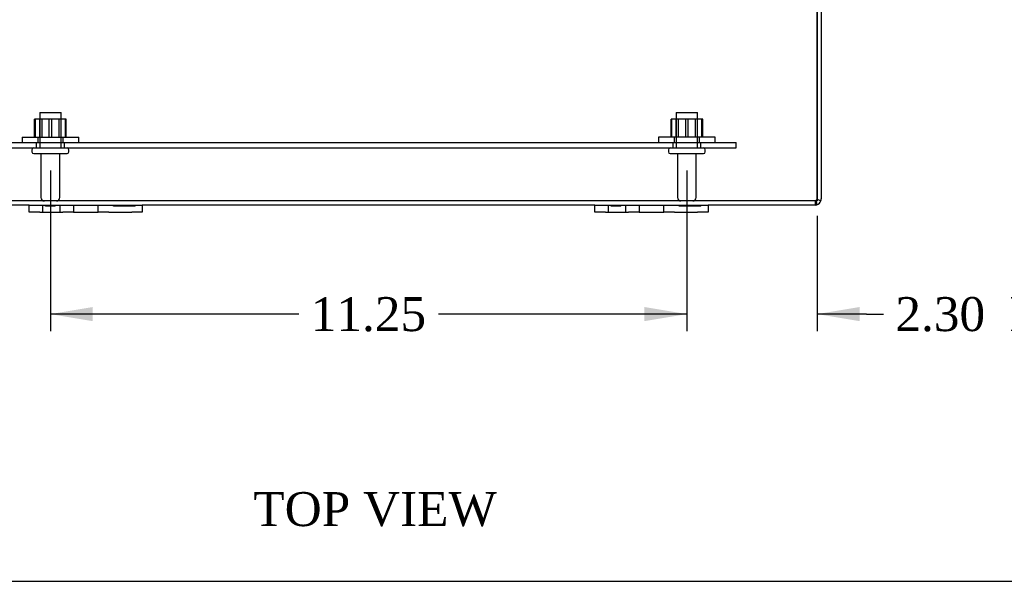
# Model space of a CAD drawing. Header units: inches. Extents: x 0 to 120, y -1 to 80.
# Tile 2 of 53: x 29 to 46, y 0 to 10. Entities that reach past the tile are written whole.
import ezdxf
from ezdxf import colors
from ezdxf.entities.mleader import LeaderData, LeaderLine
from ezdxf.enums import TextEntityAlignment as Align
from ezdxf.lldxf.tags import DXFTag
from ezdxf.math import Vec2, Vec3

# ---------------------------------------------------------------- set-up
doc = ezdxf.new("R2010")
doc.units = ezdxf.units.IN
doc.header["$MEASUREMENT"] = 0
for name, color, linetype in [('COM40675', 7, 'Continuous'), ('COM48468', 7, 'Continuous'), ('Default', 7, 'Continuous'), ('FET07720', 7, 'Continuous'), ('NTS166105', 7, 'Continuous'), ('STD26089', 7, 'Continuous'), ('WAF25059', 7, 'Continuous')]:
    doc.layers.add(name, color=color, linetype=linetype)
doc.styles.add('SEACAD_Times_New_Roman', font='times.ttf')
tags = doc.linetypes.add('HIDDEN2', pattern=[0.1875, 0.125, -0.0625]).pattern_tags.tags
tags[6:7] = [DXFTag(74, 4), DXFTag(75, 0), DXFTag(340, '0'), DXFTag(46, 0.0), DXFTag(50, 0.0), DXFTag(44, 0.0), DXFTag(45, 0.0)]
tags[4:5] = [DXFTag(74, 4), DXFTag(75, 0), DXFTag(340, '0'), DXFTag(46, 0.0), DXFTag(50, 0.0), DXFTag(44, 0.0), DXFTag(45, 0.0)]
doc.dimstyles.new('HAMMOND_(STH_-_120x80)', dxfattribs={"dimtxt": 0.6, "dimasz": 0.75, "dimexe": 0.3, "dimexo": 0.3, "dimgap": 0.15, "dimtad": 0, "dimtih": 1, "dimtoh": 1, "dimzin": 0, "dimdsep": 46, "dimtxsty": 'SEACAD_Times_New_Roman', "dimblk1": '_SE_FILLED', "dimblk2": '_SE_FILLED', "dimsah": 1, "dimcen": 0.3, "dimadec": 0, "dimazin": 0, "dimtfac": 0.8, "dimtofl": 0, "dimtmove": 1, "dimatfit": 3, "dimfxl": 1, "dimtolj": 1, "dimtzin": 0, "dimarcsym": 0})

# ---------------------------------------------------------------- blocks, each defined once
blk = doc.blocks.new('SE7')
at = {"layer": 'COM40675', "color": 7, "linetype": 'HIDDEN2'}
for p, q in [((28.358, 7.987), (41.358, 7.987)), ((28.358, 7.892), (41.358, 7.892)), ((28.983, 7.987), (28.983, 7.892)), ((29.483, 7.892), (29.483, 7.987)), ((40.233, 7.987), (40.233, 7.892)), ((40.733, 7.892), (40.733, 7.987)), ((41.358, 7.892), (41.358, 7.987))]:
    blk.add_line(p, q, dxfattribs=at)
at = {"layer": 'COM48468', "color": 7, "linetype": 'Continuous'}
for p, q in [((42.786, 14.742), (42.786, 6.991)), ((42.786, 6.991), (42.786, 14.742)), ((42.858, 14.742), (42.858, 6.991)), ((42.786, 6.991), (42.786, 6.96)), ((42.786, 6.98), (42.786, 6.991)), ((42.854, 6.96), (42.786, 6.98)), ((28.858, 6.883), (26.966, 6.883)), ((38.858, 6.883), (30.858, 6.883)), ((42.75, 6.883), (40.858, 6.883))]:
    blk.add_line(p, q, dxfattribs=at)
at = {"layer": 'COM48468', "color": 7, "linetype": 'HIDDEN2'}
for p, q in [((42.766, 6.966), (42.766, 6.915)), ((42.75, 6.955), (26.966, 6.955)), ((42.75, 6.955), (42.75, 6.883))]:
    blk.add_line(p, q, dxfattribs=at)
for centre, radius, start, end in [((42.75, 6.991), 0.036, 301.8857, 342.1888), ((42.75, 6.991), 0.036, 342.1888, 0), ((42.75, 6.991), 0.036, 270, 301.8857), ((41.989, 6.766), 0.804, 12.7493, 14.0193), ((41.991, 6.766), 0.802, 12.7764, 14.0612), ((41.989, 6.766), 0.804, 8.7792, 10.4163), ((41.991, 6.766), 0.802, 8.8062, 10.4696)]:
    blk.add_arc(centre, radius, start, end, dxfattribs=at)
at = {"layer": 'COM48468', "color": 7, "linetype": 'Continuous'}
for centre, radius, start, end in [((42.75, 6.991), 0.108, 342.8887, 0), ((42.75, 6.991), 0.108, 270, 288.1223), ((41.989, 6.766), 0.804, 8.7792, 12.7493), ((41.991, 6.766), 0.802, 8.8062, 12.7764), ((42.75, 6.991), 0.108, 288.1223, 342.8887)]:
    blk.add_arc(centre, radius, start, end, dxfattribs=at)
at = {"layer": 'COM48468', "color": 7, "linetype": 'HIDDEN2'}
for start_param, end_param in [(4.401525, 4.712389), (3.141593, 3.698102)]:
    blk.add_ellipse((42.75, 6.991), major_axis=(0, 0.036), ratio=0.996907, start_param=start_param, end_param=end_param, dxfattribs=at)
at = {"layer": 'COM48468', "color": 7, "linetype": 'Continuous'}
blk.add_ellipse((42.75, 6.991), major_axis=(0, 0.108), ratio=0.996907, start_param=3.141593, end_param=3.457887, dxfattribs=at)
at = {"layer": 'COM48468', "color": 7, "linetype": 'HIDDEN2'}
blk.add_open_spline([(42.785, 6.98), (42.782, 6.98), (42.779, 6.979), (42.774, 6.976), (42.771, 6.974), (42.767, 6.97), (42.766, 6.968), (42.766, 6.964), (42.767, 6.962), (42.769, 6.961)], degree=3, knots=[0, 0, 0, 0, 0.25, 0.25, 0.5, 0.5, 0.75, 0.75, 1, 1, 1, 1], dxfattribs=at)
at = {"layer": 'COM48468', "color": 7, "linetype": 'Continuous'}
blk.add_open_spline([(42.786, 6.96), (42.782, 6.957), (42.779, 6.954), (42.774, 6.946), (42.772, 6.942), (42.769, 6.934), (42.768, 6.931), (42.766, 6.923), (42.766, 6.92), (42.766, 6.909), (42.767, 6.904), (42.771, 6.897), (42.773, 6.895), (42.778, 6.891), (42.78, 6.89), (42.784, 6.889)], degree=3, knots=[0, 0, 0, 0, 0.125, 0.125, 0.25, 0.25, 0.375, 0.375, 0.5, 0.5, 0.75, 0.75, 0.875, 0.875, 1, 1, 1, 1], dxfattribs=at)
at = {"layer": 'FET07720', "color": 7, "linetype": 'Continuous'}
for p, q in [((28.858, 6.883), (29.046, 6.883)), ((28.858, 6.758), (28.858, 6.883)), ((29.046, 6.883), (29.452, 6.883)), ((29.452, 6.883), (29.64, 6.883)), ((29.64, 6.883), (29.858, 6.883)), ((29.64, 6.883), (29.64, 6.758)), ((29.858, 6.883), (29.858, 6.883)), ((29.858, 6.883), (30.076, 6.883)), ((30.076, 6.883), (30.264, 6.883)), ((30.076, 6.758), (30.076, 6.883)), ((30.264, 6.883), (30.671, 6.883)), ((30.671, 6.883), (30.858, 6.883)), ((30.858, 6.883), (30.858, 6.758)), ((38.858, 6.883), (39.046, 6.883)), ((38.858, 6.758), (38.858, 6.883)), ((39.046, 6.883), (39.452, 6.883)), ((39.452, 6.883), (39.64, 6.883)), ((39.64, 6.883), (39.858, 6.883)), ((39.64, 6.883), (39.64, 6.758)), ((39.858, 6.883), (39.858, 6.883)), ((39.858, 6.883), (40.076, 6.883)), ((40.076, 6.883), (40.264, 6.883)), ((40.076, 6.758), (40.076, 6.883)), ((40.264, 6.883), (40.671, 6.883)), ((40.671, 6.883), (40.858, 6.883)), ((40.858, 6.883), (40.858, 6.758)), ((29.046, 6.758), (28.858, 6.758)), ((29.046, 6.758), (29.452, 6.758)), ((29.64, 6.758), (29.452, 6.758)), ((29.64, 6.758), (29.858, 6.758)), ((29.858, 6.758), (30.076, 6.758)), ((29.858, 6.758), (29.858, 6.758)), ((30.264, 6.758), (30.076, 6.758)), ((30.264, 6.758), (30.671, 6.758)), ((30.858, 6.758), (30.671, 6.758)), ((39.046, 6.758), (38.858, 6.758)), ((39.046, 6.758), (39.452, 6.758)), ((39.64, 6.758), (39.452, 6.758)), ((39.64, 6.758), (39.858, 6.758)), ((39.858, 6.758), (40.076, 6.758)), ((39.858, 6.758), (39.858, 6.758)), ((40.264, 6.758), (40.076, 6.758)), ((40.264, 6.758), (40.671, 6.758)), ((40.858, 6.758), (40.671, 6.758))]:
    blk.add_line(p, q, dxfattribs=at)
at = {"layer": 'FET07720', "color": 7, "linetype": 'HIDDEN2'}
for p, q in [((29.093, 6.883), (29.093, 6.758)), ((29.148, 6.863), (29.148, 6.883)), ((29.264, 6.863), (29.148, 6.863)), ((29.177, 6.863), (29.177, 6.883)), ((29.264, 6.863), (29.264, 6.883)), ((29.284, 6.863), (29.264, 6.863)), ((29.267, 6.863), (29.267, 6.883)), ((29.284, 6.863), (29.284, 6.883)), ((29.319, 6.863), (29.284, 6.863)), ((29.319, 6.863), (29.319, 6.883)), ((29.405, 6.758), (29.405, 6.883)), ((29.64, 6.883), (29.64, 6.758)), ((30.077, 6.758), (30.077, 6.883)), ((30.348, 6.863), (30.348, 6.883)), ((30.457, 6.863), (30.348, 6.863)), ((30.413, 6.863), (30.413, 6.883)), ((30.457, 6.863), (30.457, 6.883)), ((30.502, 6.863), (30.457, 6.863)), ((30.471, 6.863), (30.471, 6.883)), ((30.502, 6.863), (30.502, 6.883)), ((30.611, 6.863), (30.502, 6.863)), ((30.511, 6.863), (30.511, 6.883)), ((30.571, 6.863), (30.571, 6.883)), ((30.58, 6.863), (30.58, 6.883)), ((30.611, 6.863), (30.611, 6.883)), ((30.733, 6.863), (30.611, 6.863)), ((30.625, 6.863), (30.625, 6.883)), ((30.669, 6.863), (30.669, 6.883)), ((30.733, 6.863), (30.733, 6.883)), ((39.093, 6.883), (39.093, 6.758)), ((39.148, 6.863), (39.148, 6.883)), ((39.264, 6.863), (39.148, 6.863)), ((39.177, 6.863), (39.177, 6.883)), ((39.264, 6.863), (39.264, 6.883)), ((39.284, 6.863), (39.264, 6.863)), ((39.267, 6.863), (39.267, 6.883)), ((39.284, 6.863), (39.284, 6.883)), ((39.319, 6.863), (39.284, 6.863)), ((39.319, 6.863), (39.319, 6.883)), ((39.405, 6.758), (39.405, 6.883)), ((39.64, 6.883), (39.64, 6.758)), ((40.077, 6.758), (40.077, 6.883)), ((40.348, 6.863), (40.348, 6.883)), ((40.457, 6.863), (40.348, 6.863)), ((40.413, 6.863), (40.413, 6.883)), ((40.457, 6.863), (40.457, 6.883)), ((40.502, 6.863), (40.457, 6.863)), ((40.471, 6.863), (40.471, 6.883)), ((40.502, 6.863), (40.502, 6.883)), ((40.611, 6.863), (40.502, 6.863)), ((40.511, 6.863), (40.511, 6.883)), ((40.571, 6.863), (40.571, 6.883)), ((40.58, 6.863), (40.58, 6.883)), ((40.611, 6.863), (40.611, 6.883)), ((40.733, 6.863), (40.611, 6.863)), ((40.625, 6.863), (40.625, 6.883)), ((40.669, 6.863), (40.669, 6.883)), ((40.733, 6.863), (40.733, 6.883))]:
    blk.add_line(p, q, dxfattribs=at)
at = {"layer": 'NTS166105', "color": 7, "linetype": 'HIDDEN2'}
for p, q in [((28.968, 8.403), (28.955, 8.403)), ((28.955, 8.083), (28.955, 8.403)), ((29.256, 8.403), (28.968, 8.403)), ((28.968, 8.083), (28.968, 8.403)), ((29.046, 8.083), (29.046, 8.403)), ((29.08, 8.403), (29.08, 8.083)), ((29.213, 8.083), (29.213, 8.403)), ((29.514, 8.403), (29.256, 8.403)), ((29.256, 8.083), (29.256, 8.403)), ((29.387, 8.083), (29.387, 8.403)), ((29.421, 8.083), (29.421, 8.403)), ((29.499, 8.083), (29.499, 8.403)), ((29.514, 8.083), (29.514, 8.403)), ((40.218, 8.403), (40.205, 8.403)), ((40.205, 8.083), (40.205, 8.403)), ((40.506, 8.403), (40.218, 8.403)), ((40.218, 8.083), (40.218, 8.403)), ((40.296, 8.083), (40.296, 8.403)), ((40.33, 8.403), (40.33, 8.083)), ((40.463, 8.083), (40.463, 8.403)), ((40.764, 8.403), (40.506, 8.403)), ((40.506, 8.083), (40.506, 8.403)), ((40.637, 8.083), (40.637, 8.403)), ((40.671, 8.083), (40.671, 8.403)), ((40.749, 8.083), (40.749, 8.403)), ((40.764, 8.083), (40.764, 8.403))]:
    blk.add_line(p, q, dxfattribs=at)
at = {"layer": 'STD26089', "color": 7, "linetype": 'HIDDEN2'}
for p, q in [((29.046, 8.517), (29.421, 8.517)), ((29.046, 8.517), (29.046, 7.892)), ((29.421, 7.892), (29.421, 8.517)), ((40.296, 8.517), (40.671, 8.517)), ((40.296, 8.517), (40.296, 7.892)), ((40.671, 7.892), (40.671, 8.517)), ((28.908, 7.862), (28.908, 7.822)), ((29.558, 7.822), (29.558, 7.862)), ((40.158, 7.862), (40.158, 7.822)), ((40.808, 7.822), (40.808, 7.862)), ((28.938, 7.792), (29.528, 7.792)), ((29.067, 7.792), (29.067, 7.015)), ((29.399, 7.015), (29.399, 7.792)), ((40.188, 7.792), (40.778, 7.792)), ((40.317, 7.792), (40.317, 7.015)), ((40.649, 7.015), (40.649, 7.792))]:
    blk.add_line(p, q, dxfattribs=at)
for centre, radius, start, end in [((28.938, 7.862), 0.03, 90, 180), ((29.528, 7.862), 0.03, 0, 90), ((40.188, 7.862), 0.03, 90, 180), ((40.778, 7.862), 0.03, 0, 90), ((28.938, 7.822), 0.03, 180, 270), ((29.528, 7.822), 0.03, 270, 0), ((40.188, 7.822), 0.03, 180, 270), ((40.778, 7.822), 0.03, 270, 0), ((29.127, 7.015), 0.06, 180, 270), ((29.339, 7.015), 0.06, 270, 0), ((40.377, 7.015), 0.06, 180, 270), ((40.589, 7.015), 0.06, 270, 0)]:
    blk.add_arc(centre, radius, start, end, dxfattribs=at)
at = {"layer": 'WAF25059', "color": 7, "linetype": 'HIDDEN2'}
for p, q in [((28.733, 8.083), (29.733, 8.083)), ((28.733, 8.083), (28.733, 7.987)), ((29.011, 8.083), (29.011, 7.987)), ((29.456, 7.987), (29.456, 8.083)), ((29.733, 7.987), (29.733, 8.083)), ((40.983, 8.083), (39.983, 8.083)), ((39.983, 8.083), (39.983, 7.987)), ((40.261, 8.083), (40.261, 7.987)), ((40.706, 7.987), (40.706, 8.083)), ((40.983, 7.987), (40.983, 8.083))]:
    blk.add_line(p, q, dxfattribs=at)
blk = doc.blocks.new('DMBLK1992')
at = {"layer": 'Default', "linetype": 'Continuous'}
for points in [[(39.733, 4.831), (40.483, 4.956), (39.733, 5.081)], [(43.536, 4.831), (43.536, 5.081), (42.786, 4.956)]]:
    blk.add_hatch(color=7, dxfattribs=at).paths.add_polyline_path(points)
at = {"layer": 'Default', "color": 7, "linetype": 'Continuous'}
for p, q in [((40.483, 7.492), (40.483, 4.656)), ((42.786, 6.691), (42.786, 4.656)), ((40.483, 4.956), (38.983, 4.956)), ((43.66, 4.956), (42.786, 4.956)), ((43.66, 4.956), (43.96, 4.956))]:
    blk.add_line(p, q, dxfattribs=at)
at = {"layer": 'Default', "color": 7, "linetype": 'Continuous', "style": 'SEACAD_Times_New_Roman'}
for s, p in [('2.30', (44.17, 5.256)), ('I/S', (46.182, 5.256))]:
    blk.add_text(s, height=0.6, dxfattribs=at).set_placement(p, align=Align.TOP_LEFT)
blk = doc.blocks.new('_SE_FILLED')
at = {"color": 0}
blk.add_line((0, 0), (-1, 0), dxfattribs=at)
blk.add_solid([(0, 0), (-1, -0.1665), (-1, 0.1665), (0, 0)], dxfattribs=at)
blk = doc.blocks.new('DMBLK1993')
at = {"layer": 'Default', "linetype": 'Continuous'}
for points in [[(29.983, 4.831), (29.983, 5.081), (29.233, 4.956)], [(39.733, 4.831), (40.483, 4.956), (39.733, 5.081)]]:
    blk.add_hatch(color=7, dxfattribs=at).paths.add_polyline_path(points)
at = {"layer": 'Default', "color": 7, "linetype": 'Continuous'}
for p, q in [((29.233, 7.492), (29.233, 4.656)), ((40.483, 7.492), (40.483, 4.656)), ((33.625, 4.956), (29.233, 4.956)), ((40.483, 4.956), (36.092, 4.956))]:
    blk.add_line(p, q, dxfattribs=at)
at = {"layer": 'Default', "color": 7, "linetype": 'Continuous', "style": 'SEACAD_Times_New_Roman'}
blk.add_text('11.25', height=0.6, dxfattribs=at).set_placement((33.835, 5.256), align=Align.TOP_LEFT)
blk = doc.blocks.new('BORDER')
at = {"layer": 'Default', "color": 7, "linetype": 'Continuous'}
blk.add_line((-41.86, 0), (0, 0), dxfattribs=at)

msp = doc.modelspace()

# ---------------------------------------------------------------- block references
at = {"layer": 'Default', "color": 7, "xscale": 2.85, "yscale": 2.85, "zscale": 2.85}
msp.add_blockref('BORDER', (119.744, 0.233), dxfattribs=at)
at = {"layer": 'Default'}
msp.add_blockref('SE7', (0, 0), dxfattribs=at)

# ---------------------------------------------------------------- texts
at = {"layer": 'Default', "color": 7, "linetype": 'Continuous', "style": 'SEACAD_Times_New_Roman'}
msp.add_text('TOP VIEW', height=0.6, dxfattribs=at).set_placement((32.821, 1.81), align=Align.TOP_LEFT)

# ---------------------------------------------------------------- dimensions: what is measured, and where the dimension line sits
at = {"layer": 'Default', "color": 7, "linetype": 'Continuous'}
dim = msp.add_linear_dim(base=(29.233, 4.956), p1=(40.483, 7.792), p2=(29.233, 7.792), text='\\A1;<>', dimstyle='HAMMOND_(STH_-_120x80)', override={"dimtmove": 0}, dxfattribs=at)
dim.commit()
dim.dimension.update_dxf_attribs({"geometry": 'DMBLK1993', "text_midpoint": (34.858, 4.956), "dimtype": 160})
dim = msp.add_linear_dim(base=(40.483, 4.956), p1=(42.786, 6.991), p2=(40.483, 7.792), text='\\A1;<> I/S', dimstyle='HAMMOND_(STH_-_120x80)', dxfattribs=at)
dim.commit()
dim.dimension.update_dxf_attribs({"geometry": 'DMBLK1992', "text_midpoint": (43.96, 4.956), "dimtype": 160})

# ---------------------------------------------------------------- leaders
ml = msp.add_multileader_mtext('Standard', dxfattribs=at)
ml.set_content('{\\pxsm0.9;\\fTimes New Roman|b0||i0||c0|p34;\\W1.;GROUND STUD\\PBODY\\P}', color=7)
ml.set_leader_properties()
ml.build(insert=Vec2(0, 0))
ml.multileader.update_dxf_attribs({"dogleg_length": 0, "arrow_head_size": 0.75})
ctx = ml.context
ctx.base_point, ctx.char_height, ctx.arrow_head_size, ctx.landing_gap_size = Vec3(19.617, 9.135), 0.6, 0.75, 0.21
ctx.text_align_type = 1
notes = []
notes.append((ctx, [(0, (1, 1, 0), (26.181, 9.345), (-1, 0), 0, [(0, [(30.18, 12.595)], 0, [])])]))
ctx.mtext.insert, ctx.mtext.alignment = Vec3(22.839, 9.651), 2
for ctx, leaders in notes:
    for number, flags, end, landing, length, lines in leaders:
        leader = LeaderData()
        leader.index, (leader.has_last_leader_line, leader.has_dogleg_vector, leader.attachment_direction) = number, flags
        leader.last_leader_point, leader.dogleg_vector, leader.dogleg_length = Vec3(end), Vec3(landing), length
        for number, points, colour, breaks in lines:
            line = LeaderLine()
            line.index, line.vertices, line.color, line.breaks = number, Vec3.list(points), colors.encode_raw_color(colour), breaks
            leader.lines.append(line)
        ctx.leaders.append(leader)

doc.saveas('drawing.dxf')
